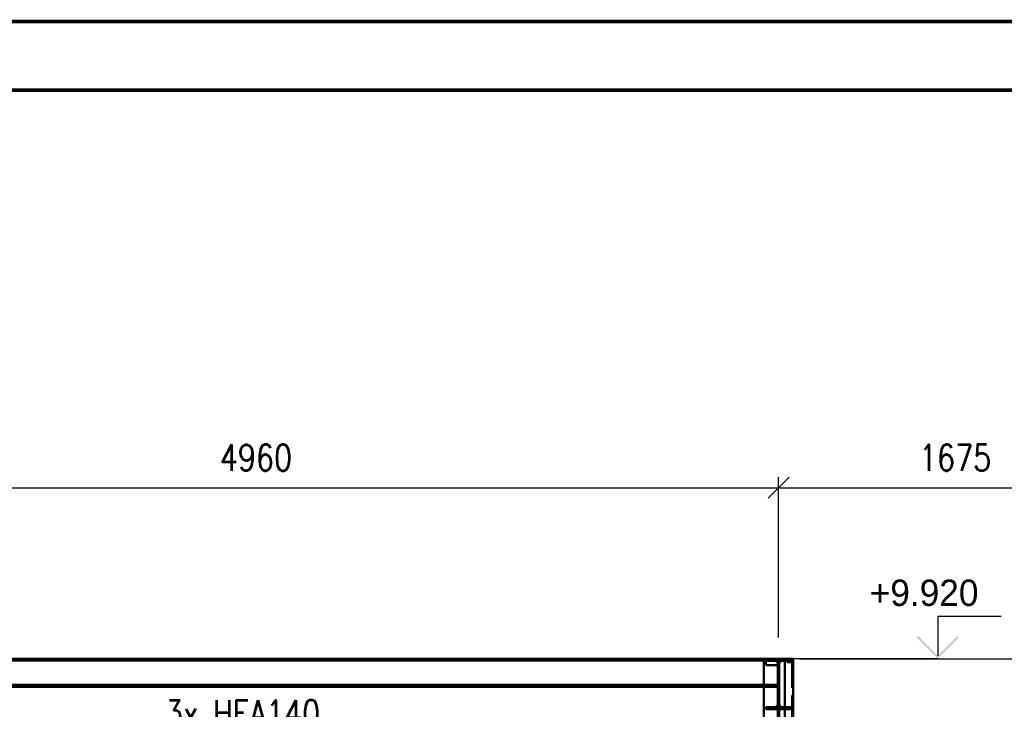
# Paper-space layout 'Layout1' of a CAD drawing. Extents: x -2 to 1033, y -36 to 596.
# Tile 43 of 86: x 241 to 335, y 529 to 594. Entities that reach past the tile are written whole.
import ezdxf
from ezdxf.enums import TextEntityAlignment as Align

# ---------------------------------------------------------------- set-up
doc = ezdxf.new("R2010")
doc.units = 0
doc.linetypes.add('ACAD_ISO02W100', pattern=[15, 12, -3])
doc.linetypes.add('ACAD_ISO04W100', pattern=[30.5, 24, -3, 0.5, -3])
doc.layers.get('0').update_dxf_attribs({"linetype": 'CONTINUOUS'})
doc.layers.get('DEFPOINTS').update_dxf_attribs({"color": 132, "linetype": 'CONTINUOUS'})
doc.layers.add('AS_INS_ON', color=7, linetype='CONTINUOUS')
doc.layers.add('RAMECEK_HP', color=251, linetype='CONTINUOUS')
for name, color, linetype, lineweight in [('SS_2.ET-HALA_TaO-MOULDSHOP-NADSTAVBA', 94, 'CONTINUOUS', 50), ('SS_KOTY', 3, 'CONTINUOUS', 25), ('SS_POPIS_PROFILU', 13, 'CONTINUOUS', 25), ('SS_SRAFY', 8, 'CONTINUOUS', 18)]:
    doc.layers.add(name, color=color, linetype=linetype, lineweight=lineweight)
doc.styles.add('ROMANS', font='romans.shx', dxfattribs={"width": 0.8})
doc.styles.add('romans.shx', font='romans.shx', dxfattribs={"height": 5})
doc.dimstyles.new('A-1_(2.5)_50AS', dxfattribs={"dimtxt": 2.5, "dimasz": 2, "dimexe": 1, "dimexo": 2, "dimgap": 0, "dimtad": 0, "dimdec": 1, "dimlfac": 50, "dimrnd": 1, "dimtxsty": 'ROMANS', "dimblk1": 'OBLIQUE', "dimblk2": 'OBLIQUE', "dimsah": 1, "dimcen": 2, "dimclrd": 256, "dimclre": 256, "dimclrt": 256, "dimadec": 1, "dimazin": 2, "dimtfac": 0.714286, "dimtdec": 1, "dimtmove": 0, "dimatfit": 3, "dimldrblk": 'OPEN', "dimfxl": 1, "dimtvp": 1.142857, "dimtfill": 1, "dimtolj": 1, "dimlwd": -1, "dimlwe": -1, "dimarcsym": 0})

# ---------------------------------------------------------------- blocks, each defined once
blk = doc.blocks.new('*U6')
at = {"layer": 'RAMECEK_HP', "lineweight": 35, "const_width": 0.35}
for points in [[(0, 594), (0, 0), (841, 0), (841, 594)], [(6.5, 587.5), (6.5, 6.5), (834.5, 6.5), (834.5, 587.5)]]:
    blk.add_lwpolyline(points, close=True, dxfattribs=at)
at = {"layer": 'DEFPOINTS', "style": 'ROMANS', "width": 0.8}
blk.add_attdef('TISK', text='', height=10, dxfattribs=at).set_placement((841, -33), align=Align.RIGHT)
blk = doc.blocks.new('_Oblique')
at = {"color": 0, "linetype": 'ByBlock', "lineweight": -2}
blk.add_line((-0.5, -0.5), (0.5, 0.5), dxfattribs=at)
blk = doc.blocks.new('*D41')
at = {"layer": 'DEFPOINTS', "color": 0, "transparency": 16777216}
for p in [(313.189, 533.57, 27920.2), (424.289, 459.57, 27964.2), (442.262, 459.57)]:
    blk.add_point(p, dxfattribs=at)
at = {"layer": 'SS_KOTY', "transparency": 16777216}
for p, q in [((315.189, 533.57), (443.262, 533.57)), ((442.262, 533.57), (442.262, 459.57)), ((426.289, 459.57), (443.262, 459.57))]:
    blk.add_line(p, q, dxfattribs=at)
at = {"layer": 'SS_KOTY', "transparency": 16777216, "xscale": 2, "yscale": 2, "zscale": 2}
for p, rotation in [((442.262, 533.57), 90), ((442.262, 459.57), 270)]:
    blk.add_blockref('_Oblique', p, dxfattribs=dict(at, rotation=rotation))
at = {"layer": 'SS_KOTY', "transparency": 16777216, "insert": (439.404, 496.57), "char_height": 2.5, "attachment_point": 5, "rotation": 90, "style": 'ROMANS', "bg_fill": 3, "box_fill_scale": 1.1, "bg_fill_color": 256, "bg_fill_true_color": 13158600, "bg_fill_transparency": 0}
blk.add_mtext('\\A1;3700', dxfattribs=at)
blk = doc.blocks.new('_OPEN')
at = {"color": 0, "linetype": 'ByBlock'}
for p, q in [((-1, 0.167), (0, 0)), ((0, 0), (-1, -0.167)), ((0, 0), (-1, 0))]:
    blk.add_line(p, q, dxfattribs=at)
blk = doc.blocks.new('*D48')
at = {"layer": 'DEFPOINTS', "color": 0, "transparency": 16777216}
for p in [(313.189, 549.786), (213.989, 533.57, 27855.22), (313.189, 533.57, 27920.2)]:
    blk.add_point(p, dxfattribs=at)
at = {"layer": 'SS_KOTY', "transparency": 16777216}
for p, q in [((213.989, 535.57), (213.989, 550.786)), ((313.189, 535.57), (313.189, 550.786)), ((213.989, 549.786), (313.189, 549.786))]:
    blk.add_line(p, q, dxfattribs=at)
at = {"layer": 'SS_KOTY', "transparency": 16777216, "xscale": 2, "yscale": 2, "zscale": 2, "rotation": 180}
blk.add_blockref('_Oblique', (213.989, 549.786), dxfattribs=at)
at = {"layer": 'SS_KOTY', "transparency": 16777216, "xscale": 2, "yscale": 2, "zscale": 2}
blk.add_blockref('_Oblique', (313.189, 549.786), dxfattribs=at)
at = {"layer": 'SS_KOTY', "transparency": 16777216, "insert": (263.589, 552.643), "char_height": 2.5, "attachment_point": 5, "style": 'ROMANS', "bg_fill": 3, "box_fill_scale": 1.1, "bg_fill_color": 256, "bg_fill_true_color": 13158600, "bg_fill_transparency": 0}
blk.add_mtext('\\A1;4960', dxfattribs=at)
blk = doc.blocks.new('*D49')
at = {"layer": 'DEFPOINTS', "color": 0, "transparency": 16777216}
for p in [(346.689, 549.786), (346.689, 542.234, 27920.2), (313.189, 533.57, 27920.2)]:
    blk.add_point(p, dxfattribs=at)
at = {"layer": 'SS_KOTY', "transparency": 16777216}
for p, q in [((313.189, 535.57), (313.189, 550.786)), ((346.689, 544.234), (346.689, 550.786)), ((313.189, 549.786), (346.689, 549.786))]:
    blk.add_line(p, q, dxfattribs=at)
at = {"layer": 'SS_KOTY', "transparency": 16777216, "xscale": 2, "yscale": 2, "zscale": 2, "rotation": 180}
blk.add_blockref('_Oblique', (313.189, 549.786), dxfattribs=at)
at = {"layer": 'SS_KOTY', "transparency": 16777216, "xscale": 2, "yscale": 2, "zscale": 2}
blk.add_blockref('_Oblique', (346.689, 549.786), dxfattribs=at)
at = {"layer": 'SS_KOTY', "transparency": 16777216, "insert": (329.939, 552.643), "char_height": 2.5, "attachment_point": 5, "style": 'ROMANS', "bg_fill": 3, "box_fill_scale": 1.1, "bg_fill_color": 256, "bg_fill_true_color": 13158600, "bg_fill_transparency": 0}
blk.add_mtext('\\A1;1675', dxfattribs=at)

psp = doc.layouts.get("Layout1")

# ---------------------------------------------------------------- linework, layer by layer
at = {"layer": 'SS_2.ET-HALA_TaO-MOULDSHOP-NADSTAVBA', "color": 3, "linetype": 'ACAD_ISO02W100', "ltscale": 0.25}
psp.add_line((311.7894, 531.0803), (311.7894, 530.9103), dxfattribs=at)
at = {"layer": 'SS_2.ET-HALA_TaO-MOULDSHOP-NADSTAVBA', "color": 1, "linetype": 'Continuous', "ltscale": 0.25}
for p, q in [((311.7894, 530.9103), (311.7894, 459.5703)), ((311.9894, 528.7703), (311.9894, 528.9663))]:
    psp.add_line(p, q, dxfattribs=at)
at = {"layer": 'SS_2.ET-HALA_TaO-MOULDSHOP-NADSTAVBA', "color": 1, "linetype": 'Continuous', "ltscale": 0.25, "extrusion": (-3.67394e-16, 3.06162e-16, -1)}
psp.add_arc((-312.0894, 533.0703), 0.1, 270, 0, dxfattribs=at)

# ---------------------------------------------------------------- block references
at = {"layer": 'RAMECEK_HP'}
psp.add_blockref('*U6', (0, 0), dxfattribs=at)

# ---------------------------------------------------------------- texts
at = {"layer": 'SS_POPIS_PROFILU', "color": 13, "style": 'romans.shx', "width": 0.8}
psp.add_text('3x HEA140', height=2.5, dxfattribs=at).set_placement((254.9467, 527.1479))

# ---------------------------------------------------------------- next in the draw order: dimensions: what is measured, and where the dimension line sits
at = {"layer": 'SS_KOTY'}
dim = psp.add_linear_dim(base=(442.2615, 459.5703), p1=(313.1894, 533.5703, 27920.2), p2=(424.2894, 459.5703, 27964.2), angle=90, dimstyle='A-1_(2.5)_50AS', dxfattribs=at)
dim.commit()
dim.dimension.update_dxf_attribs({"geometry": '*D41', "text_midpoint": (439.4044, 496.5703)})

# ---------------------------------------------------------------- next in the draw order: linework, layer by layer
at = {"layer": 'SS_2.ET-HALA_TaO-MOULDSHOP-NADSTAVBA', "color": 1, "linetype": 'Continuous', "ltscale": 0.25}
for p, q in [((313.1274, 532.9703), (312.0894, 532.9703)), ((313.1274, 533.0743), (313.1274, 529.2663)), ((313.2514, 529.2663), (313.2514, 533.0743)), ((314.4694, 531.9743), (314.5894, 531.9743)), ((314.5894, 531.9743), (314.5894, 528.7703)), ((313.1274, 531.0803), (215.1894, 531.0803)), ((215.1894, 530.9103), (313.1274, 530.9103)), ((312.8274, 528.9663), (311.9894, 528.9663)), ((314.3894, 528.9663), (313.5514, 528.9663)), ((314.3894, 528.7703), (314.3894, 528.9663)), ((311.9894, 528.7703), (314.3894, 528.7703)), ((314.3894, 528.7703), (314.5894, 528.7703))]:
    psp.add_line(p, q, dxfattribs=at)
at = {"layer": 'SS_2.ET-HALA_TaO-MOULDSHOP-NADSTAVBA', "color": 3, "linetype": 'ACAD_ISO02W100', "ltscale": 0.25}
for p, q in [((314.4694, 459.5703), (314.4694, 531.9743)), ((312.8944, 530.9103), (312.8944, 531.0803)), ((313.1338, 531.0803), (313.1274, 531.0803)), ((313.1274, 530.9103), (313.1338, 530.9103)), ((313.1344, 531.0803), (313.1338, 531.0803)), ((313.1338, 530.9103), (313.1344, 530.9103))]:
    psp.add_line(p, q, dxfattribs=at)
at = {"layer": 'SS_2.ET-HALA_TaO-MOULDSHOP-NADSTAVBA', "color": 7, "linetype": 'ACAD_ISO04W100', "ltscale": 0.25}
psp.add_line((313.1894, 531.1703), (313.1894, 494.1703), dxfattribs=at)
psp.add_line((313.1894, 531.1703), (313.1894, 494.1703), dxfattribs=at)
at = {"layer": 'SS_2.ET-HALA_TaO-MOULDSHOP-NADSTAVBA', "color": 1, "linetype": 'Continuous', "ltscale": 0.25, "extrusion": (-1.00827e-13, 2.42838e-13, -1)}
psp.add_arc((-312.8274, 529.2663), 0.3, 180, 270, dxfattribs=at)
at = {"layer": 'SS_2.ET-HALA_TaO-MOULDSHOP-NADSTAVBA', "color": 1, "linetype": 'Continuous', "ltscale": 0.25, "extrusion": (2.42165e-13, 1.00766e-13, -1)}
psp.add_arc((-313.5514, 529.2663), 0.3, 270, 0, dxfattribs=at)

# ---------------------------------------------------------------- next in the draw order: dimensions: what is measured, and where the dimension line sits
at = {"layer": 'SS_KOTY'}
dim = psp.add_linear_dim(base=(313.1894, 549.7864), p1=(213.9894, 533.5703, 27855.22), p2=(313.1894, 533.5703, 27920.2), dimstyle='A-1_(2.5)_50AS', dxfattribs=at)
dim.commit()
dim.dimension.update_dxf_attribs({"geometry": '*D48', "text_midpoint": (263.5894, 552.6435)})

# ---------------------------------------------------------------- next in the draw order: dimensions: what is measured, and where the dimension line sits
dim = psp.add_linear_dim(base=(346.6894, 549.7864), p1=(313.1894, 533.5703, 27920.2), p2=(346.6894, 542.2344, 27920.2), dimstyle='A-1_(2.5)_50AS', override={"dimtmove": 1}, dxfattribs=at)
dim.commit()
dim.dimension.update_dxf_attribs({"geometry": '*D49', "text_midpoint": (329.9394, 552.6435)})

# ---------------------------------------------------------------- next in the draw order: hatches: boundary and pattern name
at = {"layer": 'AS_INS_ON'}
psp.add_hatch(color=3, dxfattribs=at).paths.add_polyline_path([(326.4425, 535.7118), (326.301, 535.5703), (328.301, 533.5703), (330.301, 535.5703), (330.1596, 535.7118), (328.301, 533.8532)])
at = {"layer": 'SS_SRAFY'}
h = psp.add_hatch(dxfattribs=at)
h.set_pattern_fill('ANSI31', color=5, scale=0.02, style=0)
h.set_pattern_definition([(45, (114.889425, 533.57035), (-0.04490128, 0.04490128), [])])
h.paths.add_polyline_path([(311.9894, 528.9663), (311.9894, 528.7703), (314.3894, 528.7703), (314.3894, 528.9663), (313.5514, 528.9663, -0.4142136), (313.2514, 529.2663), (313.2514, 533.0743, -0.4142136), (313.5514, 533.3743), (314.3894, 533.3743), (314.3894, 533.5703), (311.9894, 533.5703), (311.9894, 533.3743), (312.8274, 533.3743, -0.4142136), (313.1274, 533.0743), (313.1274, 529.2663, -0.4142136), (312.8274, 528.9663)], flags=0)

# ---------------------------------------------------------------- next in the draw order: linework, layer by layer
at = {"layer": 'AS_INS_ON', "color": 3}
for p, q in [((334.301, 537.5703, 27964.2), (328.301, 537.5703, 27964.2)), ((328.301, 537.5703, 27964.2), (328.301, 533.8532, 27964.2)), ((328.301, 533.5703), (313.1905, 533.5703))]:
    psp.add_line(p, q, dxfattribs=at)
at = {"layer": 'SS_2.ET-HALA_TaO-MOULDSHOP-NADSTAVBA', "color": 7, "linetype": 'ACAD_ISO04W100', "ltscale": 0.25}
for p, q in [((213.9894, 533.5703), (313.1894, 533.5703)), ((213.9894, 533.5703), (313.1894, 533.5703)), ((213.9894, 533.5703), (313.1894, 533.5703)), ((213.9894, 533.5703), (313.1894, 533.5703)), ((313.1894, 457.1703), (313.1894, 533.5703)), ((313.7894, 533.5703), (313.7894, 457.1703)), ((313.7894, 533.5703), (313.7894, 457.1703)), ((314.5894, 533.5703), (314.5894, 459.5703))]:
    psp.add_line(p, q, dxfattribs=at)
at = {"layer": 'SS_2.ET-HALA_TaO-MOULDSHOP-NADSTAVBA', "color": 1, "linetype": 'Continuous', "ltscale": 0.25}
for p, q in [((311.9894, 533.5703), (215.1894, 533.5703)), ((215.1894, 533.4003), (311.9894, 533.4003)), ((314.3894, 533.5703), (311.9894, 533.5703)), ((311.9894, 533.3743), (311.9894, 533.5703)), ((311.9894, 533.0703), (311.9894, 533.3743)), ((311.9894, 533.3743), (312.8274, 533.3743)), ((313.5514, 533.3743), (314.3894, 533.3743)), ((313.9894, 533.3743), (313.9894, 533.2543)), ((313.9894, 533.2543), (314.3494, 533.2543)), ((314.5894, 533.5703), (314.3894, 533.5703)), ((314.3894, 533.3743), (314.3894, 533.5703)), ((314.4694, 533.1343), (314.4694, 531.9743)), ((314.5894, 533.5703), (314.5894, 533.1343)), ((314.5894, 533.1343), (314.5894, 531.9743))]:
    psp.add_line(p, q, dxfattribs=at)
at = {"layer": 'SS_2.ET-HALA_TaO-MOULDSHOP-NADSTAVBA', "color": 3, "linetype": 'ACAD_ISO02W100', "ltscale": 0.25}
for p, q in [((311.7894, 533.5703), (311.7894, 533.4003)), ((311.7894, 533.4003), (311.7894, 531.0803)), ((311.9894, 533.4003), (312.8944, 533.4003)), ((312.8944, 533.4003), (312.8944, 533.5703)), ((312.8944, 533.4003), (313.0641, 533.4003)), ((313.0641, 533.4003), (313.1344, 533.4003)), ((313.1344, 533.5703), (313.1344, 457.1703)), ((313.2444, 533.5703), (313.2444, 457.1703)), ((314.4694, 533.1343), (314.4694, 533.5703))]:
    psp.add_line(p, q, dxfattribs=at)
at = {"layer": 'SS_2.ET-HALA_TaO-MOULDSHOP-NADSTAVBA', "color": 1, "linetype": 'Continuous', "ltscale": 0.25, "extrusion": (-1.00827e-13, -2.42226e-13, -1)}
psp.add_arc((-312.8274, 533.0743), 0.3, 90, 180, dxfattribs=at)
at = {"layer": 'SS_2.ET-HALA_TaO-MOULDSHOP-NADSTAVBA', "color": 1, "linetype": 'Continuous', "ltscale": 0.25, "extrusion": (2.42165e-13, -1.00154e-13, -1)}
psp.add_arc((-313.5514, 533.0743), 0.3, 0, 90, dxfattribs=at)
at = {"layer": 'SS_2.ET-HALA_TaO-MOULDSHOP-NADSTAVBA', "color": 1, "linetype": 'Continuous', "ltscale": 0.25}
psp.add_arc((314.3494, 533.1343), 0.24, 0, 90, dxfattribs=at)
at = {"layer": 'SS_2.ET-HALA_TaO-MOULDSHOP-NADSTAVBA', "color": 1, "linetype": 'Continuous', "ltscale": 0.25, "extrusion": (-3.67394e-16, 3.06162e-16, -1)}
psp.add_arc((-314.3494, 533.1343), 0.12, 90, 180, dxfattribs=at)

# ---------------------------------------------------------------- next in the draw order: texts
at = {"layer": 'AS_INS_ON', "color": 3}
psp.add_text('+9.920', height=2.5, dxfattribs=at).set_placement((321.8424, 538.5703))

doc.saveas('drawing.dxf')
